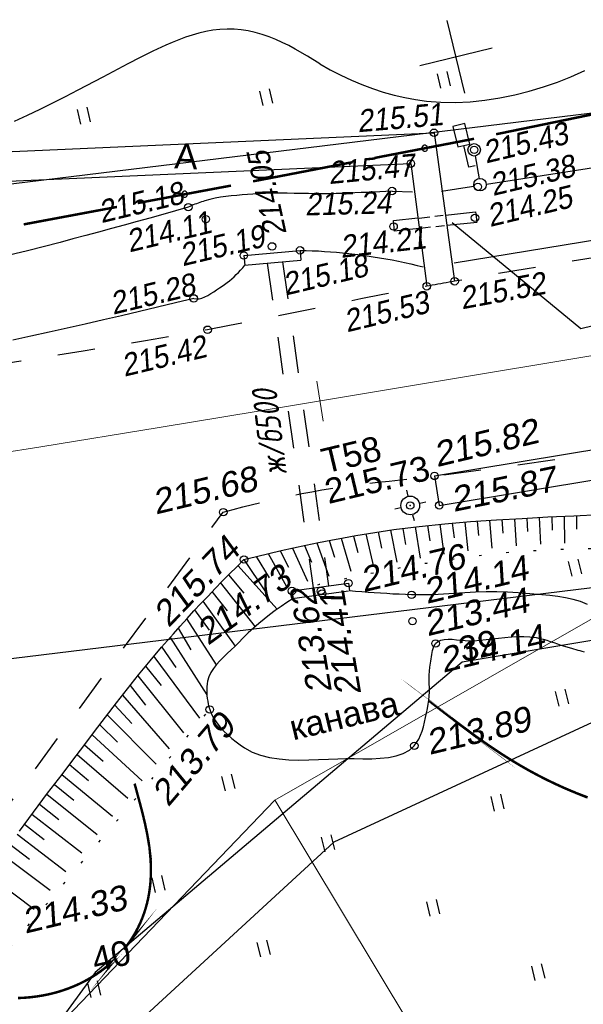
# Model space of a CAD drawing. Header units: millimetres. Extents: x -10 to 1169, y 1 to 1686.
# Tile 77 of 224: x 622 to 645, y 89 to 128. Entities that reach past the tile are written whole.
import ezdxf
from ezdxf.lldxf.tags import DXFTag

# ---------------------------------------------------------------- set-up
doc = ezdxf.new("R2010")
doc.units = ezdxf.units.MM
for name, pattern in [('ADOT1', [1, 0, -1]), ('AHIDDEN2', [3, 1.5, -1.5]), ('PHANTOM2', [1.25, 0.625, -0.125, 0.125, -0.125, 0.125, -0.125])]:
    doc.linetypes.add(name, pattern=pattern)
for name, color, linetype in [('CONTURS', 7, 'Continuous'), ('COORDS', 7, 'Continuous'), ('IZOLINES', 32, 'Continuous'), ('PDIGIT', 170, 'Continuous'), ('PICKETS', 7, 'Continuous'), ('STATIONS', 7, 'Continuous'), ('ОБЪЕКТЫ_АВТОДОРОГ', 7, 'Continuous'), ('УЧАСТКИ', 7, 'Continuous')]:
    doc.layers.add(name, color=color, linetype=linetype)
doc.layers.add('СВЯЗЬ', color=170, linetype='Связь', lineweight=30)
doc.styles.add('ITALICC', font='isocpeui.ttf', dxfattribs={"height": 2})
doc.styles.get("Standard").update_dxf_attribs({"font": 'arial.ttf'})
tags = doc.linetypes.add('газ', pattern='A,42.7,-5.08,["Г",Standard,S=2.54,R=0,X=-2.54,Y=-1.27],-3.81', length=51.59).pattern_tags.tags
tags[6] = DXFTag(74, 10)
doc.linetypes.add('Связь', pattern='A,12.5,[130,ltypeshp.shx,S=1,R=-30,X=0,Y=0.9],1,[130,ltypeshp.shx,S=1,R=-30,X=0,Y=0.9],1,[130,ltypeshp.shx,S=1,R=-30,X=0,Y=0.9],4.5', length=19)

# ---------------------------------------------------------------- blocks, each defined once
blk = doc.blocks.new('206_3')
at = {"layer": 'CONTURS'}
for p, q in [((0.5, 3.5), (-0.5, 3.5)), ((-0.5, 3.5), (-0.5, 1.8)), ((0.5, 1.8), (0.5, 3.5)), ((-0.5, 1.8), (0.5, 1.8)), ((0, 0), (0, 1.8)), ((0.5, 0), (0, 0))]:
    blk.add_line(p, q, dxfattribs=at)
blk = doc.blocks.new('401')
at = {"layer": 'CONTURS'}
for p, q in [((0, 0), (0, 1.2)), ((0.8, 0), (0.8, 1.2))]:
    blk.add_line(p, q, dxfattribs=at)
blk = doc.blocks.new('133')
at = {"layer": 'CONTURS', "color": 7, "linetype": 'Continuous', "const_width": 0.2}
for points in [[(-11, 0), (-2, 0)], [(0, 0), (9, 0)]]:
    blk.add_lwpolyline(points, dxfattribs=at)
at = {"layer": 'CONTURS', "color": 7, "linetype": 'Continuous', "const_width": 0.5}
blk.add_lwpolyline([(-6.791280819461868, -0.0028738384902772, 1), (-6.291280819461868, -0.0028738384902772, 1)], format="xyb", close=True, dxfattribs=at)
blk = doc.blocks.new('106')
at = {"color": 7, "linetype": 'Continuous'}
blk.add_wipeout([(-0.2071067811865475, 0.5), (-0.5, 0.20710678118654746), (-0.5, -0.20710678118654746), (-0.2071067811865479, -0.4999999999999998), (0.207106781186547, -0.5), (0.4999999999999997, -0.2071067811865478), (0.5, 0.20710678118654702), (0.2071067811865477, 0.4999999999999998)], dxfattribs=at)
blk.add_circle((0, 0), 0.5, dxfattribs=at)
blk = doc.blocks.new('5_1')
at = {"layer": 'STATIONS', "color": 7, "linetype": 'Continuous'}
for p, q in [((0.014920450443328, 0.7652054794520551), (0.014920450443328, 1.257123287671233)), ((-0.7758634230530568, 2e-16), (-1.283158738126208, 2e-16)), ((0.7907838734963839, 2e-16), (1.298079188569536, 2e-16)), ((0.014920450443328, -0.7652054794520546), (0.014920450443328, -1.257123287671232))]:
    blk.add_line(p, q, dxfattribs=at)
blk.add_circle((0, 0), 0.75, dxfattribs=at)
for p in [(0, 0), (0.7609429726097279, 2e-16)]:
    blk.add_point(p, dxfattribs=at)
blk = doc.blocks.new('пкк')
at = {"layer": 'ОБЪЕКТЫ_АВТОДОРОГ', "lineweight": 15, "ltscale": 200}
blk.add_line((-0.0110175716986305, -0.8223418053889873), (-0.0083168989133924, 0.8046021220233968), dxfattribs=at)

msp = doc.modelspace()

# ---------------------------------------------------------------- linework, layer by layer
at = {"layer": 'CONTURS', "lineweight": -2}
for p, q in [((640.6239908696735, 123.2700159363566), (640.8599925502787, 121.8715363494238)), ((631.3759439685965, 119.0274844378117), (633.6350094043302, 119.2346663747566)), ((631.3759439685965, 119.0274844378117), (631.4118238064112, 118.63625872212)), ((633.6350094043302, 119.2346663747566), (633.6708892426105, 118.8434406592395)), ((631.4035802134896, 118.635502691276), (633.6626456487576, 118.8426846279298)), ((639.0333377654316, 110.1757057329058), (665.8262255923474, 114.6027768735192)), ((639.0333377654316, 110.1757057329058), (639.2214545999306, 108.9939654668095)), ((639.2214545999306, 108.9939654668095), (646.1125948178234, 110.1303450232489)), ((640.7437214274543, 108.355983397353), (640.7977579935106, 107.7893228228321)), ((641.242400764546, 108.3923003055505), (641.3354810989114, 107.2797493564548)), ((641.7414467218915, 108.4231731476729), (641.781529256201, 107.8738651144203)), ((642.2404926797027, 108.4540459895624), (642.3077424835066, 107.3693648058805)), ((642.7397499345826, 108.4812892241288), (642.767367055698, 107.941476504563)), ((643.2390071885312, 108.508532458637), (643.282225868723, 107.4339627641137)), ((643.7383605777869, 108.5339527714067), (643.7535995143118, 107.994543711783)), ((644.237713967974, 108.5593730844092), (644.2554510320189, 107.4763065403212)), ((644.7370683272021, 108.584774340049), (644.7381274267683, 108.0353205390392)), ((637.2625396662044, 107.9999179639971), (637.5144779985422, 106.7077911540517)), ((637.7584773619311, 108.0635245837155), (637.8718959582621, 107.4273870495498)), ((638.2544150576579, 108.127131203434), (638.4561511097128, 106.874707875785)), ((638.7516318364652, 108.1798139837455), (638.8418158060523, 107.5657293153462)), ((639.2488486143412, 108.2324967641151), (639.4078484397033, 107.0285814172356)), ((639.7469453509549, 108.2760816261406), (639.817461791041, 107.6865799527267)), ((640.2450420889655, 108.3196664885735), (640.3681080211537, 107.1655751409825)), ((634.7983329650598, 107.5800555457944), (635.012605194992, 106.9139922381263)), ((635.2892574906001, 107.6748822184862), (635.6710950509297, 106.3449250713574)), ((635.781669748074, 107.7616514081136), (635.9547687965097, 107.0995592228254)), ((636.2740820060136, 107.8484205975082), (636.5846406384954, 106.5300090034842)), ((636.768310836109, 107.9241692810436), (636.9089350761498, 107.2715346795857)), ((632.8412213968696, 107.1687523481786), (633.1747449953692, 106.5067134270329)), ((633.3287902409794, 107.2795505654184), (633.9313121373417, 105.950793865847)), ((633.8180993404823, 107.3823897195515), (634.0875426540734, 106.7166265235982)), ((634.3074084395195, 107.4852288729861), (634.7826597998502, 106.1509327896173)), ((631.3822384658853, 106.8205627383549), (632.2469569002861, 105.5150741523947)), ((631.8679455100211, 106.939258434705), (632.3875440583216, 106.0848479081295)), ((632.3536525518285, 107.0579541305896), (633.0852250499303, 105.7385551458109)), ((631.1392444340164, 106.580093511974), (632.7087890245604, 104.8214120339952)), ((630.7629043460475, 106.2028908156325), (631.3704559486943, 105.4624622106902)), ((630.4244918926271, 105.8894167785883), (631.8285171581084, 104.1193262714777)), ((633.308176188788, 105.5583516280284), (635.5745033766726, 105.8680629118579)), ((635.5745033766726, 105.8680629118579), (635.6163204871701, 105.5620642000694)), ((630.0894758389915, 105.5360179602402), (630.7099818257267, 104.7518162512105)), ((633.308176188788, 105.5583516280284), (633.3499932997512, 105.2523529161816)), ((633.3108890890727, 105.2470090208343), (635.577216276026, 105.5567203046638)), ((629.3966299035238, 104.7943844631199), (629.9865052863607, 103.9868901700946)), ((629.7246827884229, 105.1500363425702), (631.0256820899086, 103.3439842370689)), ((629.0897736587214, 104.4222122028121), (630.271110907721, 102.5947000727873)), ((628.7368292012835, 104.0587125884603), (629.2424791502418, 103.1959738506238)), ((628.4114828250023, 103.6871254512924), (629.8937997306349, 101.3887448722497)), ((628.0769361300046, 103.3037722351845), (628.6408826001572, 102.4779608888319)), ((627.7572634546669, 102.9204729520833), (629.5985150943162, 100.4421500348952)), ((627.4311321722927, 102.5395014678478), (628.0613563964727, 101.763088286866)), ((627.1204883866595, 102.150088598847), (628.9535399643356, 99.85264883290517)), ((626.8112576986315, 101.7585991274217), (627.4309229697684, 100.9737329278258)), ((626.501137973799, 101.3663928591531), (628.3732879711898, 99.21522286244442)), ((626.1953454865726, 100.9708034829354), (626.8761063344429, 100.2382977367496)), ((625.8895529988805, 100.5752141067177), (627.8549723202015, 98.59711963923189)), ((625.586606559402, 100.1774410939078), (626.3073286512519, 99.48421698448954)), ((625.2836601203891, 99.77966808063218), (627.2976107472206, 97.93021900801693)), ((624.9814249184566, 99.38135428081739), (625.7284042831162, 98.71650705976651)), ((624.6791897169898, 98.98304048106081), (626.711715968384, 97.23093236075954)), ((624.3758236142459, 98.58558732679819), (625.1403258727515, 97.9409662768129)), ((624.072457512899, 98.18813417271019), (626.1072706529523, 96.51070030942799)), ((623.7693839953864, 97.7904578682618), (624.5461123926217, 97.1606221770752)), ((623.4663104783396, 97.39278156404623), (625.4913244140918, 95.77817150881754)), ((623.1660531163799, 96.9929747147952), (623.9516269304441, 96.37420675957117)), ((622.8657957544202, 96.59316786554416), (624.8659529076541, 95.03729688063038)), ((622.5677677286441, 96.1916964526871), (623.3597298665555, 95.58112625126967)), ((622.2697397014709, 95.79022503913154), (624.2342113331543, 94.28953047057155)), ((621.9733467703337, 95.38754497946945), (622.7698585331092, 94.78292194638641)), ((621.6769538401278, 94.98486491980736), (623.595803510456, 93.53777438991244)), ((621.0862392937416, 94.17798430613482), (622.9537363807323, 92.78174517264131))]:
    msp.add_line(p, q, dxfattribs=at)
at = {"layer": 'CONTURS', "linetype": 'Continuous', "lineweight": -2}
for p, q in [((639.4713149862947, 120.6537828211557), (640.683585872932, 120.7827941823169)), ((637.37999358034, 120.4312218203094), (638.3651017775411, 120.5360582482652)), ((639.5287678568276, 120.2397207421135), (640.747499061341, 120.3694196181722)), ((637.4073198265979, 120.0139536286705), (638.4187648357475, 120.1215928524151))]:
    msp.add_line(p, q, dxfattribs=at)
at = {"layer": 'CONTURS', "color": 1, "linetype": 'газ', "lineweight": 15}
for p, q in [((632.6213549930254, 97.15679522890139), (645.4697894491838, 104.4978735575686)), ((619.2339941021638, 83.20143683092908), (632.6213549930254, 97.15679522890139))]:
    msp.add_line(p, q, dxfattribs=at)
at = {"layer": 'CONTURS', "color": 0, "lineweight": 15}
msp.add_line((632.6296021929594, 97.14528035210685), (647.9320223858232, 71.69102206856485), dxfattribs=at)
at = {"layer": 'CONTURS', "linetype": 'Continuous'}
for points in [[(668.3875469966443, 126.1265390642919), (639.311516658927, 121.59994762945)], [(570.9179437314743, 120.8519373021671), (604.8172061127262, 122.4438716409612), (639.0128610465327, 123.9578543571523)], [(639.0128610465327, 123.9578543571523), (639.8406158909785, 117.9922360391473)], [(668.52864983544, 123.4225216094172), (639.8241900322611, 118.7178277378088)], [(605.1362044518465, 121.2781323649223), (638.0825445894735, 122.7183821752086), (638.7203707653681, 117.7921464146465)], [(637.329614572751, 121.6181761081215), (638.1538686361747, 121.5804991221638)]]:
    msp.add_lwpolyline(points, dxfattribs=at)
at = {"layer": 'CONTURS', "linetype": 'Continuous', "flags": 128}
for points in [[(637.329614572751, 121.6181761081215), (637.0807806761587, 121.6032076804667), (636.8319252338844, 121.5891695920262), (636.5830482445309, 121.5760618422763), (636.3341497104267, 121.5638844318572), (636.0852296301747, 121.5526373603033), (635.8362880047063, 121.5423206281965), (635.5873248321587, 121.5329342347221), (635.3383401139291, 121.5244781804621), (635.0893338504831, 121.5169524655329), (634.8403060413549, 121.510357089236), (634.5523005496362, 121.5063282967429), (634.2640512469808, 121.5073308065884), (633.9756502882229, 121.5117410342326), (633.6871898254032, 121.5179353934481), (633.3987620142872, 121.5242903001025), (633.1104590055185, 121.5291821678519), (632.8223729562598, 121.5309874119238), (632.5345960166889, 121.5280824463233), (632.2472203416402, 121.5188436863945), (631.9603380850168, 121.5016475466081), (631.7436057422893, 121.4863577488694), (631.5258353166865, 121.4722210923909), (631.3075394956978, 121.4577281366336), (631.0892309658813, 121.4413694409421), (630.8714224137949, 121.4216355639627), (630.6546265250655, 121.3970170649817), (630.4393559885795, 121.3660045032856), (630.2261234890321, 121.3270884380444), (630.0154417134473, 121.2787594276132), (629.8078233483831, 121.2195080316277), (629.7403918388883, 121.198186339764), (629.6725507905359, 121.1765999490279), (629.6045607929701, 121.1545251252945), (629.5366824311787, 121.1317381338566), (629.4691762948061, 121.1080152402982), (629.4023029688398, 121.0831327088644), (629.3363230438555, 121.0568668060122), (629.2714971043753, 121.0289937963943), (629.2080857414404, 120.9992899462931), (629.1463495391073, 120.9675315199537)], [(629.1463495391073, 120.9675315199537), (628.6325104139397, 120.8215474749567), (628.1184048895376, 120.6766068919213), (627.604032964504, 120.5327097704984), (627.0893946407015, 120.3898561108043), (626.5744899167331, 120.2480459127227), (626.0593187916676, 120.1072791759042), (625.5438812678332, 119.9675559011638), (625.0281773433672, 119.8288760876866), (624.5122070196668, 119.6912397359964), (623.9959702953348, 119.5546468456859), (622.6891804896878, 119.2207432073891), (621.378100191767, 118.9035510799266)], [(633.6350094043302, 119.2346663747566), (633.8802551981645, 119.2289766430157), (634.1251306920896, 119.220517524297), (634.369635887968, 119.2092890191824), (634.6137707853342, 119.1952911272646), (634.8575353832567, 119.1785238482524), (635.1009296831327, 119.1589871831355), (635.3439536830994, 119.1366811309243), (635.5866073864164, 119.1116056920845), (635.8288907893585, 119.0837608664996), (636.0708038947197, 119.053146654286), (636.3234047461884, 119.0181671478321), (636.5756005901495, 118.9801586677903), (636.8273914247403, 118.9391212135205), (637.0787772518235, 118.8950547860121), (637.329758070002, 118.8479593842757), (637.5803338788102, 118.7978350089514), (637.8305046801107, 118.7446816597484), (638.0802704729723, 118.6884993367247), (638.3296312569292, 118.6292880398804), (638.5785870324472, 118.5670477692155)], [(629.3627544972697, 117.3037953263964), (629.4682845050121, 117.2828594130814), (629.5792609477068, 117.2885348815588), (629.6943291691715, 117.3167302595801), (629.8121345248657, 117.3633540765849), (629.9313223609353, 117.4243148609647), (630.0505380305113, 117.4955211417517), (630.1684268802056, 117.5728814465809), (630.2836342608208, 117.6523043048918), (630.3948055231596, 117.7296982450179), (630.5005860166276, 117.8009717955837), (630.6016547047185, 117.869219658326), (630.7005134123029, 117.9408632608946), (630.7971621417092, 118.0159026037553), (630.8916008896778, 118.0943376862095), (630.9838296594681, 118.1761685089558), (631.0738484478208, 118.2613950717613), (631.1616572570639, 118.3500173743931), (631.2472560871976, 118.4420354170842), (631.3306449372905, 118.5374491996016), (631.4118238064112, 118.63625872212)], [(629.3627544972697, 117.3037953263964), (628.6380589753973, 117.1273405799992), (627.9129208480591, 116.9529416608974), (627.1873401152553, 116.7805985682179), (626.4613167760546, 116.6103113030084), (625.7348508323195, 116.4420798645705), (625.0079422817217, 116.2759042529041), (624.2805911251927, 116.1117844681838), (623.5527973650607, 115.9497205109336), (622.8245609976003, 115.7897123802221), (622.0958820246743, 115.6317600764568)], [(631.3822384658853, 106.8205627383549), (631.8788072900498, 106.9440449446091), (632.3759833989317, 107.0633110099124), (632.8737667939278, 107.1783609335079), (633.3721574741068, 107.2891947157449), (633.8711554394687, 107.3958123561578), (634.3707606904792, 107.4982138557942), (634.8709732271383, 107.5963992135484), (635.3717930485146, 107.6903684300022), (635.8732201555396, 107.7801215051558), (636.3752545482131, 107.865658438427), (637.3968472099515, 108.0202407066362), (638.422507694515, 108.148082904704), (639.4515643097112, 108.2532049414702), (640.4833453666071, 108.3396267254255), (641.51717917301, 108.4113681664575), (642.5523940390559, 108.4724491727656), (643.5883182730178, 108.5268896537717), (644.6242801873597, 108.578709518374), (645.6596080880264, 108.6319286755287)], [(622.3605308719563, 95.9134285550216), (622.927155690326, 96.67571617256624), (623.4979291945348, 97.43483384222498), (624.0738794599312, 98.18999857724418), (624.5116588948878, 98.76243878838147), (624.9477268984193, 99.33664560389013), (625.3835019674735, 99.91133765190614), (625.8204025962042, 100.4852335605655), (626.2598472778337, 101.0570519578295), (626.7032545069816, 101.6255114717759), (627.1520427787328, 102.1893307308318), (627.6076305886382, 102.7472283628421), (628.0714364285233, 103.2979229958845), (628.5448787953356, 103.8401332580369), (628.8193281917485, 104.1462412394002), (629.0958412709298, 104.4505569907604), (629.3744180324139, 104.7530805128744), (629.6550584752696, 105.0538118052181), (629.937762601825, 105.3527508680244), (630.2225304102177, 105.6498977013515), (630.5093619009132, 105.9452523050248), (630.7982570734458, 106.2388146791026), (631.0892159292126, 106.5305848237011), (631.3822384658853, 106.8205627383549)], [(633.3499932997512, 105.2523529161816), (633.1078743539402, 105.0970884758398), (632.8707950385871, 104.9368126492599), (632.638755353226, 104.7715254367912), (632.4117552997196, 104.6012268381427), (632.189794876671, 104.4259168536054), (631.9728740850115, 104.24559548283), (631.7609929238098, 104.0602627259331), (631.5541513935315, 103.8699185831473), (631.3523494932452, 103.6745630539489), (631.1555872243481, 103.4741961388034), (631.0138289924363, 103.332103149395), (630.8639066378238, 103.1896380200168), (630.7103802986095, 103.0459049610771), (630.5578101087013, 102.9000081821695), (630.4107562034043, 102.7510518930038), (630.2737787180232, 102.5981403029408), (630.1514377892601, 102.4403776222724), (630.0482935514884, 102.2768680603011), (629.9689061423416, 102.1067158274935), (629.9178356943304, 101.9290251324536), (629.900908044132, 101.8221233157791), (629.8905246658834, 101.7107307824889), (629.8863740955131, 101.5960036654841), (629.88814486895, 101.479098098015), (629.8955255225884, 101.3611702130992), (629.9082045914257, 101.2433761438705), (629.9258706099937, 101.1268720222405), (629.9482121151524, 101.0128139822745), (629.9749176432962, 100.9023581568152), (630.0056757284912, 100.7966606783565), (630.0783560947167, 100.6111289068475), (630.1748180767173, 100.4308622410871), (630.2916975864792, 100.2565482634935), (630.4256305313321, 100.08887455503), (630.5732528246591, 99.92852869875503), (630.7312003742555, 99.77619827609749), (630.8961090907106, 99.6325708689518), (631.064614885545, 99.49833406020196), (631.2333536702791, 99.37417543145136), (631.3989613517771, 99.26078256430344), (631.7111292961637, 99.08786143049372), (632.0501859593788, 98.95848875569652), (632.4113334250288, 98.86705987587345), (632.789773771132, 98.80797012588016), (633.1807090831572, 98.77561484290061), (633.5793414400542, 98.76438936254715), (633.9808729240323, 98.76868902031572), (634.380505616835, 98.78290915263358), (634.773441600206, 98.80144509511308), (635.1548829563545, 98.81869218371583), (635.474368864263, 98.82443464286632), (635.812078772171, 98.8220277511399), (636.160115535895, 98.81838307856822), (636.510582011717, 98.82041219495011), (636.8555810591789, 98.83502667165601), (637.1872155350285, 98.86913807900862), (637.4975882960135, 98.92965798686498), (637.7788022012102, 99.0234979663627), (638.0229601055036, 99.15756958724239), (638.2221648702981, 99.33878442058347), (638.3148975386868, 99.46515129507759), (638.3965621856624, 99.60779694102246), (638.4682533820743, 99.7640111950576), (638.531065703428, 99.93108389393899), (638.5860937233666, 100.1063048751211), (638.6344320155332, 100.2869639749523), (638.6771751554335, 100.4703510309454), (638.7154177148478, 100.6537558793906), (638.750254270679, 100.834468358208), (638.782779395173, 101.0097783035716), (638.8064021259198, 101.1720233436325), (638.8194908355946, 101.3361608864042), (638.824723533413, 101.5017275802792), (638.8247782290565, 101.6682600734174), (638.8223329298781, 101.8352950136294), (638.8200656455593, 102.0023690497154), (638.8206543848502, 102.1690188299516), (638.8267771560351, 102.3347810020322), (638.8411119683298, 102.4991922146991), (638.86633683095, 102.6617891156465), (638.8810398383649, 102.7433102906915), (638.8947264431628, 102.8280709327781), (638.9083129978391, 102.9146067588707), (638.922715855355, 103.0014534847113), (638.9388513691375, 103.0871468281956), (638.9576358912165, 103.1702225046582), (638.979985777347, 103.2492162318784), (639.0068173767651, 103.3226637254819), (639.0390470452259, 103.3891007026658), (639.0775911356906, 103.4470628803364), (639.1701507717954, 103.5300183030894), (639.2875915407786, 103.5830102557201), (639.4255254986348, 103.6112796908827), (639.5795647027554, 103.6200675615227), (639.7453212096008, 103.6146148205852), (639.9184070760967, 103.6001624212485), (640.0944343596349, 103.5819513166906), (640.2690151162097, 103.5652224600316), (640.4377614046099, 103.5552168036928), (640.5962852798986, 103.5571753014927), (640.8482328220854, 103.5773036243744), (641.1011611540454, 103.6036569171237), (641.354668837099, 103.6332569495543), (641.608354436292, 103.6631254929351), (641.8618165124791, 103.6902843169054), (642.1146536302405, 103.7117551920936), (642.3664643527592, 103.724559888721), (642.6168472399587, 103.7257201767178), (642.8654008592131, 103.7122578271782), (643.1117237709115, 103.6811946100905), (643.2556691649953, 103.6528637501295), (643.3985690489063, 103.6171257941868), (643.5406785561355, 103.5755670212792), (643.6822528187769, 103.529773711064), (643.8235469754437, 103.4813321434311), (643.9648161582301, 103.4318285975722), (644.1063155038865, 103.3828493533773), (644.2483001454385, 103.3359806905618), (644.391025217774, 103.2928088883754), (644.5347458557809, 103.2549202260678), (644.6178425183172, 103.2334479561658), (644.7015201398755, 103.209656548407), (644.7855861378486, 103.1847628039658), (644.8698479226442, 103.1599835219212), (644.9541129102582, 103.136535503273), (645.0381885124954, 103.1156355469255)], [(645.175826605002, 105.0126254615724), (644.8936998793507, 105.127689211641), (644.5982617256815, 105.2168198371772), (644.2922556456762, 105.2843654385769), (643.9784251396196, 105.3346741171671), (643.6595137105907, 105.3720939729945), (643.3382648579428, 105.4009731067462), (643.0174220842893, 105.4256596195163), (642.6997288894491, 105.4505016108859), (642.3879287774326, 105.4798471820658), (641.9643190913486, 105.5131130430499), (641.5390101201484, 105.5252078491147), (641.1123196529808, 105.5206498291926), (640.6845654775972, 105.5039572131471), (640.2560653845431, 105.4796482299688), (639.8271371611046, 105.4522411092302), (639.398098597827, 105.4262540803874), (638.969267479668, 105.4062053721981), (638.5409616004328, 105.3966132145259), (638.1134987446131, 105.4019958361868), (637.8636244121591, 105.4111696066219), (637.6137848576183, 105.4218618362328), (637.363980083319, 105.4340725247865), (637.11421008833, 105.447801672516), (636.8644748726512, 105.4630492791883), (636.6147744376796, 105.4798153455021), (636.3651087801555, 105.498099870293), (636.1154779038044, 105.5179028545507), (635.8658818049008, 105.5392242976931), (635.6163204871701, 105.5620642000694)]]:
    msp.add_lwpolyline(points, dxfattribs=at)
at = {"layer": 'CONTURS', "linetype": 'AHIDDEN2'}
for points in [[(639.0411040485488, 120.6056553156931), (639.3795143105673, 120.6456436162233)], [(638.4164985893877, 120.5318487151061), (638.8448318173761, 120.5824627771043)], [(639.082288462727, 120.1975291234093), (639.4324193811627, 120.2389023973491)], [(638.4694036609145, 120.1251074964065), (638.8747818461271, 120.1730090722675)], [(632.3143254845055, 118.7190283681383), (634.1662638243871, 105.6756159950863)], [(632.9298546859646, 118.7754793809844), (634.7779397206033, 105.7592062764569)], [(617.6856955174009, 91.15772901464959), (630.5505525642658, 108.7209015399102)]]:
    msp.add_lwpolyline(points, dxfattribs=at)
at = {"layer": 'CONTURS'}
for points in [[(640.6832516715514, 120.7853359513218), (640.7374272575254, 120.3733035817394)], [(637.3717669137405, 120.4319943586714), (637.4085897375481, 119.9990216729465)], [(639.7450740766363, 120.3520165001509), (644.9080280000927, 116.1029234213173), (648.3693931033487, 116.93406900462)]]:
    msp.add_lwpolyline(points, dxfattribs=at)
at = {"layer": 'CONTURS', "linetype": 'AHIDDEN2', "flags": 128}
msp.add_lwpolyline([(630.5505525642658, 108.7209015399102), (630.9428045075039, 108.8271808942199), (631.3357088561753, 108.9297228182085), (631.7292656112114, 109.028527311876), (632.1234747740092, 109.1235943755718), (632.518336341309, 109.2149240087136), (632.9138503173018, 109.3025162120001), (633.310016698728, 109.3863709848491), (633.7068354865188, 109.4664883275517), (634.1043066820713, 109.5428682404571), (634.5024302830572, 109.6155107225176), (634.9521958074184, 109.6905403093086), (635.4034148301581, 109.7571824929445), (635.8558193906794, 109.8169983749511), (636.309141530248, 109.871549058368), (636.7631132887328, 109.9223956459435), (637.2174667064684, 109.9710992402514), (637.6719338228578, 110.019220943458), (638.1262466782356, 110.0683218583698), (638.5801373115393, 110.1199630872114), (639.0333377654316, 110.1757057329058), (641.7161757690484, 110.5329554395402), (644.3961688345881, 110.9117118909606), (647.0735579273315, 111.309670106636), (649.7485840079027, 111.7245251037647), (652.4214880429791, 112.1539719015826), (655.0925109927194, 112.5957055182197), (657.7618938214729, 113.047420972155), (660.4298774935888, 113.5068132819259), (663.0967029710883, 113.9715774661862), (665.7626112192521, 114.4394085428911), (668.2275419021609, 114.87646375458), (670.6912067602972, 115.3207445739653), (673.1536057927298, 115.7722510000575), (675.6147389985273, 116.2309830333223), (678.0746063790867, 116.696940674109), (680.5332079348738, 117.17012392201), (682.9905436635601, 117.6505327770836), (685.446613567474, 118.1381672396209), (687.9014176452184, 118.6330273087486), (690.3549558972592, 119.1351129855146)], dxfattribs=at)
at = {"layer": 'CONTURS', "linetype": 'ADOT1', "flags": 128}
for points in [[(691.0118552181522, 115.2407542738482), (690.5925355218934, 115.1588157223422), (690.1729128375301, 115.0791992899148), (689.752987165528, 115.0019049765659), (689.332758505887, 114.9269327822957), (688.9122268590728, 114.8542827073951), (688.4913922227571, 114.7839547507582), (688.0702546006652, 114.7159489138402), (687.6488139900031, 114.6502651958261), (687.2270703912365, 114.5869035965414), (686.805023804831, 114.52586411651), (686.03909741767, 114.4265534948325), (685.2711310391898, 114.3431714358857), (684.5015729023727, 114.2721567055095), (683.7308712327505, 114.209948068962), (682.9594742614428, 114.1529842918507), (682.1878302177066, 114.0977041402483), (681.4163873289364, 114.040546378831), (680.645593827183, 113.977949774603), (679.8758979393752, 113.9063530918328), (679.1077478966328, 113.8221950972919), (678.4404341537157, 113.7422286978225), (677.772971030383, 113.6610955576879), (677.105584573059, 113.5779178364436), (676.438500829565, 113.4918176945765), (675.771945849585, 113.4019172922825), (675.1061456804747, 113.3073387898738), (674.4413263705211, 113.2072043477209), (673.7777139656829, 113.1006361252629), (673.1155345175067, 112.9867562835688), (672.4550140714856, 112.8646869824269), (671.9988230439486, 112.7787618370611), (671.541343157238, 112.6943002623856), (671.0833578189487, 112.6094211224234), (670.6256504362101, 112.5222432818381), (670.1690044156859, 112.4308856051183), (669.7142031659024, 112.3334669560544), (669.2620300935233, 112.2281061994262), (668.813268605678, 112.1129221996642), (668.3687021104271, 111.9860338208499), (667.9291140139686, 111.8455599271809), (667.4629278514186, 111.6822336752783), (666.9984152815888, 111.5083202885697), (666.5364004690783, 111.3238576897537), (666.0777075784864, 111.1288838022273), (665.6231607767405, 110.9234365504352), (665.1735842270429, 110.7075538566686), (664.7298020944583, 110.4812736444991), (664.2926385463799, 110.244633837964), (663.8629177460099, 109.9976723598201), (663.4414638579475, 109.7404271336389), (663.1160789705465, 109.5216755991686), (662.801233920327, 109.2856920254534), (662.4941303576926, 109.0370514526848), (662.1919699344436, 108.7803289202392), (661.8919543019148, 108.520099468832), (661.5912851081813, 108.2609381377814), (661.2871640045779, 108.007419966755), (660.9767926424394, 107.7641199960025), (660.6573726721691, 107.5356132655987), (660.3261057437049, 107.3264748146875), (660.0869147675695, 107.1894348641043), (659.8443790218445, 107.0563609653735), (659.5988084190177, 106.9273902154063), (659.350512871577, 106.8026597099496), (659.0998022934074, 106.6823065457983), (658.8469865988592, 106.5664678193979), (658.5923756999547, 106.4552806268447), (658.33627951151, 106.3488820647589), (658.0790079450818, 106.2474092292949), (657.8208709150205, 106.150999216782), (657.4154863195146, 106.0008012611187), (657.0021248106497, 105.8458393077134), (656.582567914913, 105.6930429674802), (656.1585971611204, 105.5493418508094), (655.7319940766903, 105.4216655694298), (655.3045401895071, 105.3169437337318), (654.878017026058, 105.2421059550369), (654.4542061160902, 105.2040818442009), (654.0348889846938, 105.2098010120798), (653.6218471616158, 105.2661930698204), (653.4895660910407, 105.2939552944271), (653.3550829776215, 105.32390041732), (653.219434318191, 105.3566037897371), (653.0836566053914, 105.3926407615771), (652.9487863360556, 105.4325866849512), (652.8158600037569, 105.477016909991), (652.6859141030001, 105.5265067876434), (652.559985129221, 105.5816316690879), (652.4391095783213, 105.6429669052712), (652.3243239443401, 105.711087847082), (652.2004434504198, 105.8062604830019), (652.0882838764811, 105.9202787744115), (651.9849878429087, 106.048277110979), (651.8876979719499, 106.1853898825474), (651.7935568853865, 106.3267514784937), (651.6997072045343, 106.4674962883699), (651.6032915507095, 106.6027587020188), (651.5014525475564, 106.7276731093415), (651.3913328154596, 106.8373739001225), (651.2700749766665, 106.9269954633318), (651.0753903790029, 107.0233115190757), (650.8646817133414, 107.0890825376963), (650.6407681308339, 107.1294978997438), (650.4064687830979, 107.1497469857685), (650.1646028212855, 107.1550191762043), (649.9179893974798, 107.1505038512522), (649.6694476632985, 107.1413903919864), (649.4217967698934, 107.1328681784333), (649.1778558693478, 107.1301265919), (648.940444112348, 107.138355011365), (648.2622466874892, 107.1788577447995), (647.5827747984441, 107.2104467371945), (646.9023978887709, 107.232824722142), (646.2214854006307, 107.2456944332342), (645.5404067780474, 107.2487586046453), (644.8595314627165, 107.2417199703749), (644.1792288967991, 107.2242812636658), (643.4998685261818, 107.1961452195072), (642.8218197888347, 107.1570145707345), (642.1454521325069, 107.1065920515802), (641.5708026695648, 107.0538368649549), (640.9964675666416, 106.9916655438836), (640.4225663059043, 106.9208241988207), (639.8492183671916, 106.8420589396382), (639.2765432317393, 106.756115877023), (638.7046603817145, 106.6637411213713), (638.1336892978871, 106.565680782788), (637.5637494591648, 106.4626809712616), (636.9949603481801, 106.355487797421), (636.4274414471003, 106.2448473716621), (636.0209007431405, 106.1630516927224), (635.6148706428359, 106.0785839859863), (635.2093511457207, 105.9914442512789), (634.804342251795, 105.9016324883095), (634.3998439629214, 105.8091486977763), (633.995856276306, 105.7139928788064), (633.5923791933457, 105.6161650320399), (633.36472549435, 105.5593881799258)], [(603.7142728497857, 70.73052847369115), (604.9748995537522, 72.09746367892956), (606.2319162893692, 73.46756174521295), (607.4853230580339, 74.84082267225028), (608.7351198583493, 76.21724646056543), (609.981306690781, 77.59683310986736), (611.2238835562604, 78.9795826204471), (612.4628504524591, 80.36549499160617), (613.6982073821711, 81.75457022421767), (614.9299543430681, 83.14680831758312), (616.1580913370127, 84.54220927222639), (617.5642815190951, 86.148877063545), (618.9657090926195, 87.75971759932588), (620.3623740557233, 89.37473087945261), (621.7542764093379, 90.99391690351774), (623.1414161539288, 92.61727567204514), (624.5237932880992, 94.24480718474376), (625.9014078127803, 95.87651144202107), (627.2742597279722, 97.51238844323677), (628.6423490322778, 99.15243818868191), (630.0056757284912, 100.7966606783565)]]:
    msp.add_lwpolyline(points, dxfattribs=at)
at = {"layer": 'COORDS', "lineweight": -2}
for p, q in [((640.2455493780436, 125.5527491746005), (639.5450974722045, 128.4698311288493)), ((638.4367824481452, 126.6610641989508), (641.3538644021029, 127.3615161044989))]:
    msp.add_line(p, q, dxfattribs=at)
at = {"layer": 'IZOLINES'}
for points in [[(634.4256419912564, 126.7249188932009), (633.933855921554, 127.0305445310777), (633.4325243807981, 127.3195805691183), (633.1770356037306, 127.4552266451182), (632.9177341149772, 127.5831875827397), (632.6542389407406, 127.7019059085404), (632.3862831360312, 127.809632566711), (632.113781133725, 127.9044601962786), (631.8369039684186, 127.9844025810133), (631.5561459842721, 128.047536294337), (631.2723543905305, 128.0922037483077), (630.9866902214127, 128.1172467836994), (630.7005065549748, 128.1222068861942), (630.4151663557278, 128.1074185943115), (630.131856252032, 128.0739561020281), (629.8514557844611, 128.0234540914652), (629.5744911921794, 127.9578703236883), (629.30116362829, 127.8792617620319), (629.0314198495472, 127.7896176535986), (628.7650335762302, 127.6907592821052), (628.501677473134, 127.5842949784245), (628.2409778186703, 127.4716123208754), (627.7261422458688, 127.2321833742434), (627.2176262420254, 126.9798166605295), (626.7130602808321, 126.7197083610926), (625.708913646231, 126.1899764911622), (624.7039472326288, 125.6618485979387), (624.1993870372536, 125.4017972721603), (623.6928720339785, 125.1456069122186), (623.1841252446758, 124.8939202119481), (622.6729542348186, 124.6472460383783), (622.1592299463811, 124.40599453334)], [(634.4256419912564, 126.7249188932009), (634.8464225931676, 126.4874168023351), (635.2688599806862, 126.2694816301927), (635.6929541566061, 126.0711133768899), (636.1187051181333, 125.8923120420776), (636.5461128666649, 125.7330776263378), (636.9751774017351, 125.5934101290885), (637.4058987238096, 125.4733095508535), (637.8382768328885, 125.3727758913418), (638.272311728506, 125.291809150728), (638.7080034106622, 125.2304093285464), (639.2817827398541, 125.1835731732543), (639.8677157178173, 125.1753758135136), (640.4617889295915, 125.2033743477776), (641.0599889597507, 125.2651258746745), (641.6583023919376, 125.3581874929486), (642.2527158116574, 125.4801163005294), (642.8392158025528, 125.6284693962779), (643.4137889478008, 125.8008038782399), (643.9724218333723, 125.9946768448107), (644.5111010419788, 126.2076453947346), (645.070263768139, 126.4547220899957)]]:
    msp.add_lwpolyline(points, dxfattribs=at)
at = {"layer": 'IZOLINES', "const_width": 0.1000000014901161}
for points in [[(638.803829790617, 101.1543560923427), (639.2927914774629, 100.7713188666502), (639.9667737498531, 100.2547082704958), (639.9684713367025, 100.2534234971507), (639.9718673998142, 100.2508551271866), (639.9686104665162, 100.2534966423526), (640.5842820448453, 99.79588636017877), (640.8958123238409, 99.57217624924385), (641.2103616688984, 99.35278508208), (641.5282803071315, 99.13837503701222), (641.8498364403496, 98.92954557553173), (642.1752159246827, 98.72682647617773), (642.5045269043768, 98.53067541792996), (642.8378068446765, 98.34147759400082), (643.1750309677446, 98.1595468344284), (643.5161214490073, 97.9851280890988), (643.8609568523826, 97.81840115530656), (644.2093813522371, 97.65948547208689), (644.5612134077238, 97.50844574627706), (644.9277074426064, 97.36083122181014), (644.9264823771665, 97.36200650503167), (645.1813052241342, 97.26429433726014)], [(622.3064942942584, 89.2081248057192), (622.5510798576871, 89.21954802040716), (622.7949761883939, 89.23975290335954), (623.0378349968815, 89.26893193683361), (623.279286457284, 89.30725080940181), (623.3993911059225, 89.32988822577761), (623.5190131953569, 89.35486501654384), (623.6381010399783, 89.38219606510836), (623.756601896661, 89.41189414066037), (623.8744619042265, 89.443970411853), (623.9916261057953, 89.47843444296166), (624.1080384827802, 89.51529418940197), (624.3382989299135, 89.59619416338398), (624.5647819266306, 89.68669353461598), (624.7870061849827, 89.78678496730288), (625.0044770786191, 89.89643324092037), (625.2166880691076, 90.01557343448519), (625.4231223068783, 90.14410923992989), (625.6232546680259, 90.28191096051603), (625.8165544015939, 90.42881325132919), (626.0024885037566, 90.58461269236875), (626.1805259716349, 90.74906532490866), (626.3501430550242, 90.92188432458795), (626.4572090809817, 91.04034567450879), (626.5580980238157, 91.15957713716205), (626.5574960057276, 91.15879534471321), (626.6862312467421, 91.32321139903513), (626.8075709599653, 91.49297409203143), (626.9212205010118, 91.6677972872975), (627.0269358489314, 91.84735212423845), (627.1245052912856, 92.03128723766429), (627.2137543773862, 92.21923153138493), (627.2945505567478, 92.41079779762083), (627.3668072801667, 92.6055871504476), (627.4304873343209, 92.80319417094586), (627.4856051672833, 93.00321260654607), (627.532228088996, 93.20524140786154), (627.5704762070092, 93.40889085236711), (627.6005211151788, 93.61378848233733), (627.6225833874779, 93.81958459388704), (627.6369290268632, 94.0259570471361), (627.6438650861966, 94.23261521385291), (627.6437347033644, 94.43930294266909), (627.636911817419, 94.64580050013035), (627.6242845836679, 94.8456500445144), (627.6064104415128, 95.04227093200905), (627.6067065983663, 95.04160109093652), (627.5841898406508, 95.2332316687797), (627.557479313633, 95.42428639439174), (627.5267207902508, 95.61470068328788), (627.4922877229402, 95.8044596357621), (627.4139154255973, 96.1819819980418), (627.3253634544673, 96.55716365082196), (627.2296069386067, 96.93053416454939), (627.0282359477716, 97.67465673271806), (626.989270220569, 97.81864763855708), (626.9892480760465, 97.81872986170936)]]:
    msp.add_lwpolyline(points, dxfattribs=at)
at = {"layer": 'PICKETS', "color": 7, "lineweight": -2}
for centre in [(639.0128610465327, 123.9578543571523), (638.0825445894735, 122.7183821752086), (637.329614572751, 121.6181761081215), (629.1463495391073, 120.9675315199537), (629.8481569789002, 120.486085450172), (640.6582193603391, 120.540567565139), (637.3890929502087, 120.1926631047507), (632.5081501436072, 119.391908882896), (631.3759439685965, 119.0274844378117), (633.6350094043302, 119.2346663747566), (638.7203707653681, 117.7921464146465), (639.8406158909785, 117.9922360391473), (629.3627544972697, 117.3037953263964), (629.9219819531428, 116.0455899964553), (639.0333377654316, 110.1757057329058), (638.0581302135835, 108.9861313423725), (639.2214545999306, 108.9939654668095), (630.5505525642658, 108.7209015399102), (631.3822384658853, 106.8205627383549), (635.5745033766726, 105.8680629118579), (633.308176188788, 105.5583516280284), (634.4721626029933, 105.5591457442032), (634.5167492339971, 105.4505546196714), (638.1134987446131, 105.4019958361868), (638.146797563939, 104.342486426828), (639.0775911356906, 103.4470628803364), (630.0056757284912, 100.7966606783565), (638.2221648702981, 99.33878442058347)]:
    msp.add_circle(centre, 0.15, dxfattribs=at)
at = {"layer": 'УЧАСТКИ', "color": 6, "linetype": 'Continuous', "lineweight": -2}
for p, q in [((667.3227889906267, 107.2695138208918), (640.1489751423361, 102.6985247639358)), ((590.749395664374, 99.0332079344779), (656.4254652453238, 107.0387862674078)), ((640.1489751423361, 102.6985247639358), (625.4121183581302, 90.23317069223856)), ((625.4121183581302, 90.23317069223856), (608.8619344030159, 67.71662541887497))]:
    msp.add_line(p, q, dxfattribs=at)

# ---------------------------------------------------------------- block references
at = {"layer": 'CONTURS', "lineweight": -2}
for name, p, xscale, yscale, zscale, rotation in [('401', (639.2904381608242, 125.7446779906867), 0.4999999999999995, 0.4999999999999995, 0.4999999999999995, 13.50227474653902), ('133', (645.4884740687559, 124.718876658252), 0.451929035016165, 0.5, 0.451929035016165, 191.6512715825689), ('401', (632.1519974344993, 125.0466080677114), 0.4999999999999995, 0.4999999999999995, 0.4999999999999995, 13.50227474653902), ('401', (624.8333458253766, 124.3052657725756), 0.4999999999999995, 0.4999999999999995, 0.4999999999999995, 13.50227474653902), ('206_3', (640.4169353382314, 122.5704842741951), 0.4999999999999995, 0.4999999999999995, 0.4999999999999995, 13.50227474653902), ('133', (635.739277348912, 122.7748324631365), 0.4518296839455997, 0.5, 0.4518296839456, 190.9030075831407), ('133', (626.2821362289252, 120.9784085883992), 0.4232868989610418, 0.5, 0.4232868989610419, 190.5979124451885), ('401', (644.5585956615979, 106.1522304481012), 0.4999999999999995, 0.4999999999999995, 0.4999999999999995, 13.50227474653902), ('401', (644.0324356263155, 100.9359257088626), 0.4999999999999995, 0.4999999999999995, 0.4999999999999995, 13.50227474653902), ('401', (630.6342272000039, 97.5231392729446), 0.4999999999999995, 0.4999999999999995, 0.4999999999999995, 13.50227474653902), ('401', (641.4463672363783, 96.71546953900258), 0.4999999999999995, 0.4999999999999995, 0.4999999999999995, 13.50227474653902), ('401', (634.6398426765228, 95.08108175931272), 0.4999999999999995, 0.4999999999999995, 0.4999999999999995, 13.50227474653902), ('401', (627.8333181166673, 93.44669397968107), 0.4999999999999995, 0.4999999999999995, 0.4999999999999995, 13.50227474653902), ('401', (638.860298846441, 92.49501336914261), 0.4999999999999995, 0.4999999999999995, 0.4999999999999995, 13.50227474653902), ('401', (632.0537742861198, 90.86062558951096), 0.4999999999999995, 0.4999999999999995, 0.4999999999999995, 13.50227474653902), ('401', (643.0807550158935, 89.90894497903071), 0.4999999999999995, 0.4999999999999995, 0.4999999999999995, 13.50227474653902), ('401', (625.2472497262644, 89.22623780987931), 0.4999999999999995, 0.4999999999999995, 0.4999999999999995, 13.50227474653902)]:
    msp.add_blockref(name, p, dxfattribs=dict(at, xscale=xscale, yscale=yscale, zscale=zscale, rotation=rotation))
at = {"layer": 'STATIONS', "lineweight": -2, "xscale": 0.4999999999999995, "yscale": 0.4999999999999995, "zscale": 0.4999999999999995, "rotation": 13.50227474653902}
msp.add_blockref('5_1', (638.0574297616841, 108.989048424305), dxfattribs=at)
at = {"layer": 'ОБЪЕКТЫ_АВТОДОРОГ', "color": 0, "linetype": 'PHANTOM2', "lineweight": 15, "rotation": 9.465296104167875}
msp.add_blockref('пкк', (634.4428420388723, 113.1880708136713), dxfattribs=at)

# ---------------------------------------------------------------- texts
at = {"layer": 'CONTURS', "lineweight": -2}
for s, rotation, p in [('А', 357.4805136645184, (628.5710186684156, 122.5284993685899)), ('канава', 13.50227474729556, (633.3515740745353, 99.5512550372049))]:
    msp.add_text(s, height=0.9999999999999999, rotation=rotation, dxfattribs=at).set_placement(p)
at = {"layer": 'CONTURS', "lineweight": -2, "style": 'ITALICC', "width": 0.8}
msp.add_text('ж/б500', height=0.9999999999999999, rotation=97.10457961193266, dxfattribs=at).set_placement((633.1124940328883, 110.2791273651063))
at = {"layer": 'PDIGIT', "color": 7, "lineweight": -2}
for s, height, rotation, oblique, width, p in [('215.51', 0.9000000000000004, 4.86956805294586, 9.999999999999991, 0.8999999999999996, (635.9600974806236, 123.975758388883)), ('215.43', 0.8999999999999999, 13.50227474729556, 9.999999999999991, 0.9, (641.0965986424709, 122.7205547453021)), ('214.05', 0.9000000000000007, 102.1448738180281, 9.999999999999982, 0.8999999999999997, (633.0987188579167, 119.9147351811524)), ('215.47', 0.9000000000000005, 5.446426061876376, 10, 0.8999999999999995, (634.8054283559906, 121.8947544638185)), ('215.38', 0.8999999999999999, 13.50227474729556, 9.999999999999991, 0.9, (641.3770249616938, 121.4145535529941)), ('215.18', 0.8999999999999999, 13.50227474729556, 9.999999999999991, 0.9, (625.6589833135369, 120.3243051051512)), ('214.25', 0.8999999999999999, 13.50227474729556, 9.999999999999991, 0.9, (641.2611416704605, 120.1711292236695)), ('215.24', 0.9000000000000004, 1.389130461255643, 10, 0.8999999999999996, (633.8394268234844, 120.6352063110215)), ('214.11', 0.8999999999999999, 13.50227474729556, 9.999999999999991, 0.9, (626.777807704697, 119.1482201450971)), ('215.19', 0.8999999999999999, 13.50227474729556, 9.999999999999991, 0.9, (628.9181727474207, 118.5915881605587)), ('214.21', 0.9000000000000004, 6.467550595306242, 9.999999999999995, 0.8999999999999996, (635.2882671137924, 118.9300522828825)), ('215.18', 0.8999999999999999, 13.50227474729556, 9.999999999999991, 0.9, (633.0564762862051, 117.416259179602)), ('215.28', 0.8999999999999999, 13.50227474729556, 9.999999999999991, 0.9, (626.1260840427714, 116.6486620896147)), ('215.52', 0.8999999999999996, 10.49123880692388, 9.999999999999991, 0.9000000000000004, (640.1384870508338, 116.8637591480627)), ('215.53', 0.8999999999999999, 13.50227474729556, 9.999999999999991, 0.9, (635.5146101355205, 115.9382073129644)), ('215.42', 0.8999999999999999, 13.50227474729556, 9.999999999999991, 0.9, (626.5774679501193, 114.1565239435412))]:
    msp.add_text(s, height=height, rotation=rotation, dxfattribs=dict(at, oblique=oblique, width=width)).set_placement(p)
for s, height, rotation, oblique, p in [('215.82', 1, 13.50227474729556, 10, (639.1264810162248, 110.5258571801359)), ('215.68', 1, 13.50227474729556, 10, (627.8318533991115, 108.6203257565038)), ('215.87', 1, 11.68465199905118, 10, (639.7987264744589, 108.7278242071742)), ('215.74', 1, 46.29696318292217, 9.999999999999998, (628.3528883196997, 104.0491426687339)), ('214.76', 1, 13.50227474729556, 10, (636.177425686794, 105.4986245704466)), ('214.14', 1, 13.50227474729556, 10, (638.7164210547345, 105.0325574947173)), ('214.73', 0.9999999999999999, 36.0260176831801, 9.999999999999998, (629.9318623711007, 103.3448943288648)), ('213.44', 1, 13.50227474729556, 10, (638.7423492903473, 103.7329873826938)), ('213.62', 1.000000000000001, 99.52781666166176, 9.999999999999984, (634.9183038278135, 101.5176948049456)), ('214.41', 1.000000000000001, 99.52781666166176, 9.999999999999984, (636.0947899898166, 101.4281247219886)), ('214.14', 1, 13.50227474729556, 10, (639.3764240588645, 102.2680657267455)), ('213.89', 1, 13.50227474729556, 10, (638.8250871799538, 98.96934607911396)), ('213.79', 0.9999999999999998, 49.38210556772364, 9.999999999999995, (628.3351588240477, 96.84832289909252)), ('214.33', 1, 13.50227474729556, 10, (622.5939114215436, 91.78966810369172))]:
    msp.add_text(s, height=height, rotation=rotation, dxfattribs=dict(at, oblique=oblique)).set_placement(p)
at = {"layer": 'STATIONS', "color": 7, "lineweight": -2}
for s, p in [('T58  ', (634.6364670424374, 110.268866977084)), ('215.73', (634.7699430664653, 109.0448364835))]:
    msp.add_text(s, height=0.9999999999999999, rotation=13.50227474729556, dxfattribs=at).set_placement(p)
at = {"layer": 'УЧАСТКИ', "color": 6, "lineweight": -2}
for s, p in [('39', (640.1489751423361, 102.6985247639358)), ('40', (625.4121183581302, 90.23317069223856))]:
    msp.add_text(s, height=0.9999999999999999, rotation=13.50227474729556, dxfattribs=at).set_placement(p)

# ---------------------------------------------------------------- next in the draw order: block references
at = {"layer": 'CONTURS', "lineweight": -2, "xscale": 0.4999999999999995, "yscale": 0.4999999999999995, "zscale": 0.4999999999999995, "rotation": 13.50227474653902}
for p in [(640.6239908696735, 123.2700159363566), (640.8599925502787, 121.8715363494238)]:
    msp.add_blockref('106', p, dxfattribs=at)

# ---------------------------------------------------------------- next in the draw order: linework, layer by layer
at = {"layer": 'CONTURS', "linetype": 'AHIDDEN2', "flags": 128}
msp.add_lwpolyline([(690.504970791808, 125.9926776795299), (688.3573662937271, 125.6447953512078), (686.2096420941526, 125.2976695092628), (684.061798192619, 124.9513001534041), (681.9138345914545, 124.6056872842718), (679.7657512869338, 124.260830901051), (677.6175482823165, 123.9167310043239), (675.4692255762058, 123.5733875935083), (673.3207831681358, 123.2308006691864), (671.1722210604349, 122.8889702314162), (669.0235392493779, 122.5478962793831), (666.105215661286, 122.0922097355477), (663.1850784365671, 121.647490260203), (660.2638102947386, 121.2096352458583), (657.3420939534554, 120.7745420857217), (654.4206121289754, 120.338108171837), (651.5000475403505, 119.8962308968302), (648.5810829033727, 119.4448076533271), (645.6644009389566, 118.9797358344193), (642.7506843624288, 118.496912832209), (639.8406158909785, 117.9922360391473), (639.7285749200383, 117.9723226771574), (639.6165327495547, 117.9524121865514), (639.5044912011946, 117.9324955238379), (639.3924520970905, 117.9125636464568), (639.2804172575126, 117.8926075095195), (639.1683885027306, 117.8726180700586), (639.056367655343, 117.8525862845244), (638.9443565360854, 117.8325031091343), (638.832356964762, 117.8123595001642), (638.7203707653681, 117.7921464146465), (637.8384475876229, 117.6284026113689), (636.9578158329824, 117.4575869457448), (636.078164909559, 117.281442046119), (635.1991842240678, 117.1017105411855), (634.3205631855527, 116.9201350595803), (633.4419912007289, 116.7384582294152), (632.5631576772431, 116.5584226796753), (631.6837520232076, 116.3817710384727), (630.8034636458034, 116.2102459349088), (629.9219819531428, 116.0455899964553), (627.4261666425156, 115.602657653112), (624.9266062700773, 115.1821272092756), (622.423300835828, 114.7839986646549), (619.9162503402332, 114.4082720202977), (617.4054547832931, 114.0549472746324), (614.8909141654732, 113.7240244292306), (612.3726284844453, 113.4155034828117), (609.8505977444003, 113.1293844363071), (607.3248219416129, 112.8656672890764), (604.7953010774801, 112.6243520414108)], dxfattribs=at)
at = {"layer": 'PICKETS', "color": 7, "lineweight": -2}
for centre in [(640.6239908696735, 123.2700159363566), (640.7741026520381, 121.7839918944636)]:
    msp.add_circle(centre, 0.15, dxfattribs=at)
at = {"layer": 'ОБЪЕКТЫ_АВТОДОРОГ', "color": 0, "linetype": 'PHANTOM2', "lineweight": 15, "ltscale": 200}
msp.add_lwpolyline([(582.3055952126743, 107.4087935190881), (585.3144429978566, 107.4693023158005), (588.1963106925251, 107.5489527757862), (590.9888761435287, 107.6522371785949), (593.7328409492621, 107.7853175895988), (596.4689067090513, 107.9543560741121), (599.2377750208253, 108.1655146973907), (602.0801474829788, 108.4249555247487), (605.0367256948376, 108.7388406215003), (608.1482112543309, 109.1133320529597), (611.4594587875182, 109.5546406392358), (615.0319350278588, 110.0691722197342), (618.9312597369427, 110.6633813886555), (623.2230526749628, 111.3437227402), (627.972933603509, 112.1166508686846), (633.2465222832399, 112.9886203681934), (639.109438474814, 113.9660858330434), (645.6273019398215, 115.0555018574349), (652.8302262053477, 116.2582438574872), (660.6062998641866, 117.5553705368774), (668.8081052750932, 118.9228614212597), (677.2882247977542, 120.3366960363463), (685.8992407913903, 121.7728539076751)], dxfattribs=at)
at = {"layer": 'СВЯЗЬ', "linetype": 'Связь', "lineweight": 30}
msp.add_lwpolyline([(1003.575975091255, 202.8444529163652), (1000.598351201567, 168.5949167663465), (871.5605756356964, 145.3678767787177), (758.8795519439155, 121.8894050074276), (650.6911854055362, 102.748145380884), (634.9922717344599, 95.47122575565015), (608.4704420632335, 71.07045669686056), (595.4815928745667, 81.85250959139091), (592.2708649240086, 95.54863087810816), (488.2796019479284, 98.86567953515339), (399.4193308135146, 99.46972970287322), (387.0547383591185, 101.2601338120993), (366.5729350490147, 107.9505919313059), (359.871517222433, 108.2332872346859), (347.4339686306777, 102.6620690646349), (313.4284082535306, 119.6704362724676), (255.9118117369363, 144.3308634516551), (205.8283740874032, 165.3270752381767), (141.7323835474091, 199.9361442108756), (116.1018100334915, 212.968053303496)], dxfattribs=at)
at = {"layer": 'УЧАСТКИ', "color": 6, "linetype": 'Continuous', "lineweight": -2}
msp.add_line((653.6796403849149, 125.7549836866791), (589.8635280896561, 117.9697661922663), dxfattribs=at)

doc.saveas('drawing.dxf')
